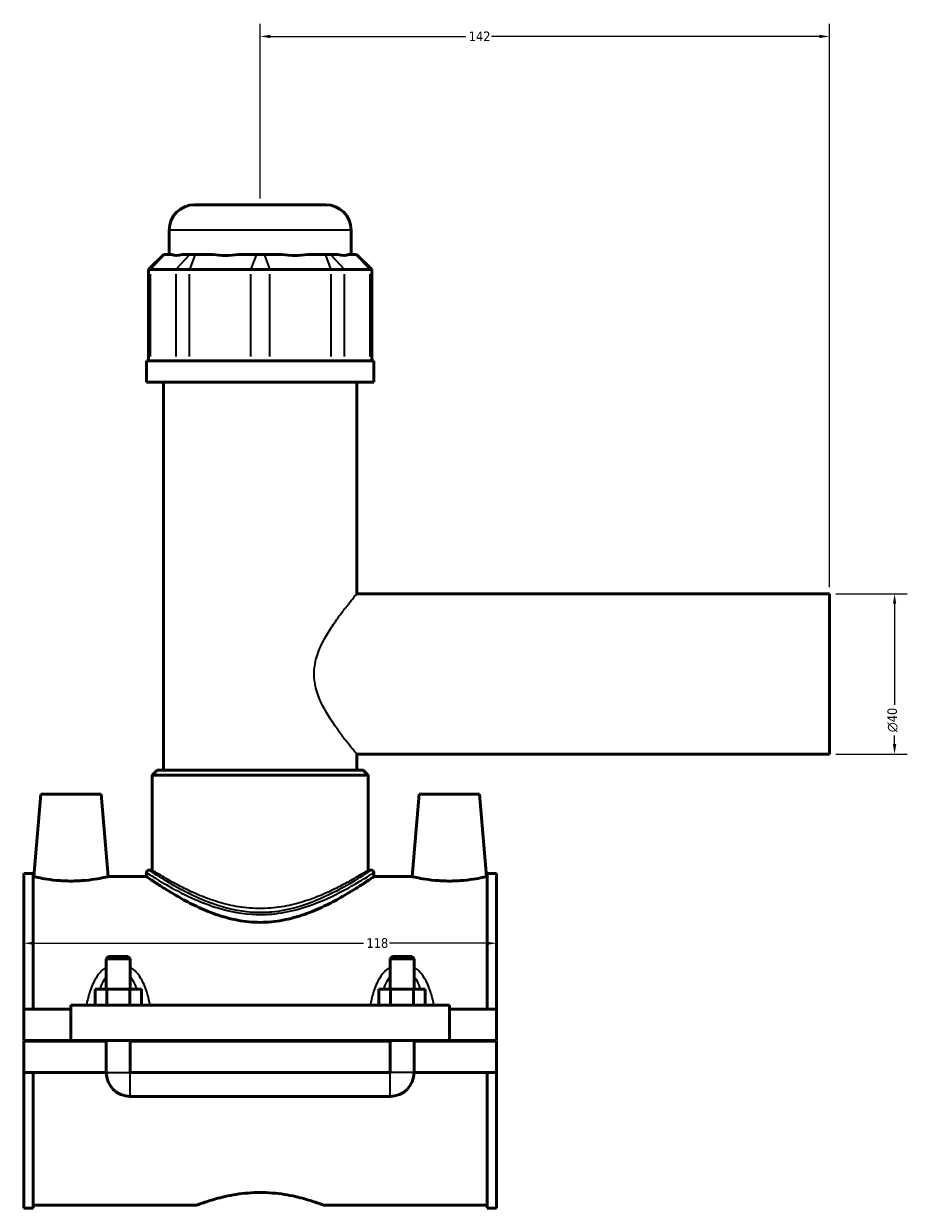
# Model space of a CAD drawing. Header units: millimetres. Extents: x -260 to 981, y -122 to 1134.
# Tile 1 of 7: x -260 to -40, y 302 to 598. Entities that reach past the tile are written whole.
import ezdxf

# ---------------------------------------------------------------- set-up
doc = ezdxf.new("R2010")
doc.units = ezdxf.units.MM
for name, color, linetype, lineweight in [('Dimension (ANSI)', 7, 'Continuous', 25), ('Visible (ANSI)', 7, 'Continuous', 50), ('Visible Narrow (ANSI)', 7, 'Continuous', 35)]:
    doc.layers.add(name, color=color, linetype=linetype, lineweight=lineweight)
doc.styles.add('Note Text (ANSI)', font='tahoma.ttf')
doc.dimstyles.new('Default - mm (ANSI)', dxfattribs={"dimtxt": 2.4, "dimasz": 2.5, "dimexe": 3.175, "dimexo": 1.6002, "dimgap": 0.8, "dimtad": 0, "dimtoh": 1, "dimdec": 0, "dimrnd": 1e-08, "dimzin": 4, "dimdsep": 46, "dimtxsty": 'Note Text (ANSI)', "dimcen": 0.09, "dimdle": 10, "dimclrd": 256, "dimclre": 256, "dimclrt": 5, "dimadec": 1, "dimazin": 1, "dimtfac": 1.27, "dimtofl": 0, "dimtmove": 0, "dimatfit": 3, "dimfxl": 1, "dimtolj": 1, "dimtzin": 4, "dimlwd": -1, "dimlwe": -1, "dimarcsym": 0})

# ---------------------------------------------------------------- blocks, each defined once
blk = doc.blocks.new('*D7')
at = {"layer": 'Defpoints', "color": 0, "transparency": 16777216}
for p in [(-260.45, 368.76), (-142.45, 368.76), (-142.45, 368.27)]:
    blk.add_point(p, dxfattribs=at)
at = {"layer": 'Dimension (ANSI)', "transparency": 16777216}
for p, q in [((-257.95, 368.27), (-175.71, 368.27)), ((-144.95, 368.27), (-169.19, 368.27))]:
    blk.add_line(p, q, dxfattribs=at)
for points in [[(-257.95, 368.69), (-257.95, 367.86), (-260.45, 368.27)], [(-144.95, 368.69), (-144.95, 367.86), (-142.45, 368.27)]]:
    blk.add_solid(points, dxfattribs=at)
at = {"layer": 'Dimension (ANSI)', "color": 5, "transparency": 16777216, "insert": (-174.91, 369.53), "char_height": 2.4, "attachment_point": 1, "style": 'Note Text (ANSI)'}
blk.add_mtext('\\A1;118', dxfattribs=at)
blk = doc.blocks.new('*D8')
at = {"layer": 'Defpoints', "color": 0, "transparency": 16777216}
for p in [(-201.45, 594.44), (-201.45, 552.44), (-59.45, 455.44)]:
    blk.add_point(p, dxfattribs=at)
at = {"layer": 'Dimension (ANSI)', "transparency": 16777216}
for p, q in [((-201.45, 554.04), (-201.45, 597.61)), ((-59.45, 457.04), (-59.45, 597.61)), ((-198.95, 594.44), (-150.2, 594.44)), ((-61.95, 594.44), (-143.7, 594.44))]:
    blk.add_line(p, q, dxfattribs=at)
for points in [[(-198.95, 594.85), (-198.95, 594.02), (-201.45, 594.44)], [(-61.95, 594.85), (-61.95, 594.02), (-59.45, 594.44)]]:
    blk.add_solid(points, dxfattribs=at)
at = {"layer": 'Dimension (ANSI)', "color": 5, "transparency": 16777216, "insert": (-149.4, 595.66), "char_height": 2.4, "attachment_point": 1, "style": 'Note Text (ANSI)'}
blk.add_mtext('\\A1;142', dxfattribs=at)
blk = doc.blocks.new('*D9')
at = {"layer": 'Defpoints', "color": 0, "transparency": 16777216}
for p in [(-59.45, 455.44), (-59.45, 415.44), (-43.18, 415.44)]:
    blk.add_point(p, dxfattribs=at)
at = {"layer": 'Dimension (ANSI)', "transparency": 16777216}
for p, q in [((-57.85, 455.44), (-40, 455.44)), ((-43.18, 452.94), (-43.18, 427.77)), ((-43.18, 417.94), (-43.18, 420.11)), ((-57.85, 415.44), (-40, 415.44))]:
    blk.add_line(p, q, dxfattribs=at)
for points in [[(-43.59, 452.94), (-42.76, 452.94), (-43.18, 455.44)], [(-43.59, 417.94), (-42.76, 417.94), (-43.18, 415.44)]]:
    blk.add_solid(points, dxfattribs=at)
at = {"layer": 'Dimension (ANSI)', "color": 5, "transparency": 16777216, "insert": (-44.98, 420.91), "char_height": 2.4, "attachment_point": 1, "rotation": 90, "style": 'Note Text (ANSI)'}
blk.add_mtext('\\A1;{\\fAIGDT|b0|i0;\\H2.4000;\\ln}\\fTahoma|b0|i0;\\H2.4000;40', dxfattribs=at)

msp = doc.modelspace()

# ---------------------------------------------------------------- linework, layer by layer
at = {"layer": 'Visible (ANSI)'}
for p, q in [((-217.83, 552.44), (-185.07, 552.44)), ((-224.13, 540.05), (-224.13, 546.14)), ((-178.77, 540.05), (-178.77, 546.14)), ((-225.5, 540.05), (-229.28, 536.27)), ((-225.5, 540.05), (-225.31, 540.05)), ((-223.48, 540.05), (-225.31, 540.05)), ((-219, 540.05), (-220.82, 540.05)), ((-219, 540.05), (-217.64, 540.05)), ((-213.24, 540.05), (-217.64, 540.05)), ((-202.41, 540.05), (-206.81, 540.05)), ((-202.41, 540.05), (-200.48, 540.05)), ((-196.08, 540.05), (-200.48, 540.05)), ((-185.26, 540.05), (-189.66, 540.05)), ((-185.26, 540.05), (-183.89, 540.05)), ((-182.07, 540.05), (-183.89, 540.05)), ((-177.59, 540.05), (-179.41, 540.05)), ((-177.59, 540.05), (-177.4, 540.05)), ((-177.4, 540.05), (-173.62, 536.27)), ((-228.8, 536.27), (-229.28, 536.27)), ((-229.28, 536.27), (-229.28, 513.5)), ((-228.8, 536.27), (-222.49, 536.27)), ((-219.08, 536.27), (-222.49, 536.27)), ((-219.08, 536.27), (-203.86, 536.27)), ((-199.04, 536.27), (-203.86, 536.27)), ((-199.04, 536.27), (-183.81, 536.27)), ((-180.4, 536.27), (-183.81, 536.27)), ((-180.4, 536.27), (-174.1, 536.27)), ((-173.62, 536.27), (-174.1, 536.27)), ((-173.62, 536.27), (-173.62, 513.5)), ((-173.1, 513.5), (-229.8, 513.5)), ((-229.8, 508.19), (-229.8, 513.5)), ((-173.1, 508.19), (-173.1, 513.5)), ((-173.1, 508.19), (-229.8, 508.19)), ((-225.54, 411.44), (-225.54, 508.19)), ((-177.35, 455.44), (-177.35, 508.19)), ((-177.35, 455.44), (-59.45, 455.44)), ((-59.45, 415.44), (-59.45, 455.44)), ((-177.35, 411.44), (-177.35, 415.44)), ((-177.35, 415.44), (-59.45, 415.44)), ((-227.12, 411.44), (-228.38, 410.18)), ((-227.12, 411.44), (-175.77, 411.44)), ((-175.77, 411.44), (-174.51, 410.18)), ((-174.51, 410.18), (-228.38, 410.18)), ((-228.38, 386.52), (-228.38, 410.18)), ((-174.51, 386.52), (-174.51, 410.18)), ((-256.15, 405.44), (-257.95, 384.89)), ((-256.15, 405.44), (-241.15, 405.44)), ((-241.15, 405.44), (-239.35, 384.89)), ((-161.75, 405.44), (-163.55, 384.89)), ((-146.75, 405.44), (-161.75, 405.44)), ((-146.75, 405.44), (-144.95, 384.89)), ((-260.45, 351.81), (-260.45, 385.71)), ((-258.09, 385.71), (-260.45, 385.71)), ((-258.09, 385.71), (-258.09, 351.81)), ((-258.09, 384.89), (-257.95, 384.89)), ((-239.35, 384.89), (-229.8, 384.89)), ((-229.8, 385.89), (-229.8, 384.89)), ((-228.38, 386.52), (-229.17, 386.52)), ((-173.73, 386.52), (-174.51, 386.52)), ((-173.1, 385.89), (-173.1, 384.89)), ((-173.1, 384.89), (-163.55, 384.89)), ((-144.95, 384.89), (-144.81, 384.89)), ((-144.81, 385.71), (-144.81, 351.81)), ((-142.45, 385.71), (-144.81, 385.71)), ((-142.45, 351.81), (-142.45, 385.71)), ((-239.25, 364.99), (-239.85, 364.39)), ((-239.85, 364.39), (-233.85, 364.39)), ((-239.85, 364.39), (-239.85, 356.81)), ((-234.45, 364.99), (-239.25, 364.99)), ((-234.45, 364.99), (-233.85, 364.39)), ((-233.85, 364.39), (-233.85, 356.81)), ((-168.45, 364.99), (-169.05, 364.39)), ((-169.05, 364.39), (-163.05, 364.39)), ((-169.05, 356.81), (-169.05, 364.39)), ((-163.65, 364.99), (-168.45, 364.99)), ((-163.65, 364.99), (-163.05, 364.39)), ((-163.05, 356.81), (-163.05, 364.39)), ((-242.62, 352.81), (-242.62, 356.81)), ((-239.73, 356.81), (-242.62, 356.81)), ((-239.73, 352.81), (-239.73, 356.81)), ((-233.96, 356.81), (-239.73, 356.81)), ((-233.96, 352.81), (-233.96, 356.81)), ((-231.07, 356.81), (-233.96, 356.81)), ((-231.07, 352.81), (-231.07, 356.81)), ((-171.82, 352.81), (-171.82, 356.81)), ((-168.93, 356.81), (-171.82, 356.81)), ((-168.93, 352.81), (-168.93, 356.81)), ((-163.16, 356.81), (-168.93, 356.81)), ((-163.16, 352.81), (-163.16, 356.81)), ((-160.27, 356.81), (-163.16, 356.81)), ((-160.27, 352.81), (-160.27, 356.81)), ((-260.45, 351.81), (-248.65, 351.81)), ((-260.45, 343.99), (-260.45, 351.81)), ((-248.65, 352.81), (-248.65, 343.99)), ((-248.65, 352.81), (-154.25, 352.81)), ((-154.25, 343.99), (-154.25, 352.81)), ((-154.25, 351.81), (-142.45, 351.81)), ((-142.45, 351.81), (-142.45, 343.99)), ((-260.45, 343.99), (-248.65, 343.99)), ((-260.45, 336.06), (-260.45, 343.89)), ((-239.85, 343.89), (-260.45, 343.89)), ((-248.65, 343.99), (-154.25, 343.99)), ((-239.85, 343.99), (-239.85, 343.89)), ((-239.85, 336.06), (-239.85, 343.89)), ((-233.85, 343.99), (-233.85, 343.89)), ((-233.85, 343.89), (-233.85, 336.06)), ((-169.05, 343.89), (-233.85, 343.89)), ((-169.05, 343.89), (-169.05, 343.99)), ((-169.05, 336.06), (-169.05, 343.89)), ((-163.05, 343.89), (-163.05, 343.99)), ((-163.05, 343.89), (-163.05, 336.06)), ((-142.45, 343.89), (-163.05, 343.89)), ((-154.25, 343.99), (-142.45, 343.99)), ((-142.45, 343.89), (-142.45, 336.06)), ((-260.45, 302.17), (-260.45, 336.06)), ((-260.45, 336.06), (-239.85, 336.06)), ((-258.09, 336.06), (-258.09, 302.17)), ((-233.85, 336.06), (-169.05, 336.06)), ((-163.05, 336.06), (-142.45, 336.06)), ((-144.81, 336.06), (-144.81, 302.17)), ((-142.45, 302.17), (-142.45, 336.06)), ((-233.85, 330.06), (-169.05, 330.06)), ((-258.09, 302.17), (-260.45, 302.17)), ((-258.09, 302.99), (-217.13, 302.99)), ((-185.77, 302.99), (-144.81, 302.99)), ((-142.45, 302.17), (-144.81, 302.17))]:
    msp.add_line(p, q, dxfattribs=at)
for centre, radius, start, end in [((-217.83, 546.14), 6.3, 90, 180), ((-185.07, 546.14), 6.3, 0, 90), ((-229.17, 385.89), 0.63, 90, 180), ((-173.73, 385.89), 0.63, 0, 90), ((-233.85, 336.06), 6, 180, 270), ((-169.05, 336.06), 6, 270, 0)]:
    msp.add_arc(centre, radius, start, end, dxfattribs=at)
for major_axis, ratio, start_param, end_param in [((22.24, 22.24), 0.198912, 3.184055, 3.491829), ((-18.86, -18.86), 0.668179, 0.435162, 0.742936), ((18.86, -18.86), 0.668179, 5.54025, 5.848024), ((22.24, -22.24), 0.198912, 5.932949, 6.240723)]:
    msp.add_ellipse((-201.45, 562.46), major_axis=major_axis, ratio=ratio, start_param=start_param, end_param=end_param, dxfattribs=at)
for points, knots in [([(-239.35, 384.89), (-239.35, 384.89), (-239.58, 384.83), (-240.52, 384.63), (-241.23, 384.48), (-242.87, 384.21), (-243.92, 384.06), (-246.21, 383.85), (-247.47, 383.79), (-249.83, 383.79), (-251.08, 383.85), (-253.38, 384.06), (-254.42, 384.21), (-256.06, 384.48), (-256.77, 384.63), (-257.71, 384.83), (-257.95, 384.89), (-257.95, 384.89)], [1.413625, 1.413625, 1.413625, 1.413625, 1.766585, 1.766585, 2.119544, 2.119544, 2.473397, 2.473397, 2.82725, 2.82725, 3.181103, 3.181103, 3.534956, 3.534956, 3.887915, 3.887915, 4.240875, 4.240875, 4.240875, 4.240875]), ([(-173.1, 384.89), (-173.1, 384.89), (-173.28, 384.76), (-174.03, 384.24), (-174.6, 383.86), (-176.07, 382.89), (-176.97, 382.3), (-179.03, 381.02), (-180.19, 380.33), (-182.63, 378.95), (-184.02, 378.22), (-187.05, 376.78), (-188.69, 376.08), (-192.14, 374.88), (-193.96, 374.37), (-197.67, 373.67), (-199.57, 373.49), (-203.32, 373.49), (-205.22, 373.67), (-208.94, 374.37), (-210.75, 374.88), (-214.21, 376.08), (-215.85, 376.78), (-218.87, 378.22), (-220.26, 378.95), (-222.71, 380.33), (-223.86, 381.02), (-225.92, 382.3), (-226.83, 382.89), (-228.3, 383.86), (-228.86, 384.24), (-229.61, 384.76), (-229.8, 384.89), (-229.8, 384.89)], [4.468741, 4.468741, 4.468741, 4.468741, 5.023553, 5.023553, 5.578366, 5.578366, 6.133178, 6.133178, 6.687991, 6.687991, 7.250364, 7.250364, 7.812736, 7.812736, 8.375109, 8.375109, 8.937482, 8.937482, 9.499855, 9.499855, 10.062227, 10.062227, 10.6246, 10.6246, 11.186973, 11.186973, 11.741785, 11.741785, 12.296598, 12.296598, 12.85141, 12.85141, 13.406223, 13.406223, 13.406223, 13.406223]), ([(-144.95, 384.89), (-144.95, 384.89), (-145.18, 384.83), (-146.12, 384.63), (-146.83, 384.48), (-148.47, 384.21), (-149.52, 384.06), (-151.81, 383.85), (-153.07, 383.79), (-154.25, 383.79), (-155.43, 383.79), (-156.68, 383.85), (-158.98, 384.06), (-160.02, 384.21), (-161.66, 384.48), (-162.37, 384.63), (-163.31, 384.83), (-163.55, 384.89), (-163.55, 384.89)], [4.240875, 4.240875, 4.240875, 4.240875, 4.593835, 4.593835, 4.946794, 4.946794, 5.300647, 5.300647, 5.6545, 5.6545, 5.6545, 6.008353, 6.008353, 6.362206, 6.362206, 6.715165, 6.715165, 7.068125, 7.068125, 7.068125, 7.068125]), ([(-217.13, 302.99), (-217.13, 302.99), (-217.03, 303.02), (-216.63, 303.18), (-216.32, 303.29), (-215.12, 303.72), (-213.91, 304.13), (-211.15, 304.9), (-209.4, 305.33), (-206.51, 305.78), (-205.5, 305.9), (-203.47, 306.07), (-202.44, 306.11), (-200.45, 306.11), (-199.43, 306.07), (-197.39, 305.9), (-196.38, 305.78), (-193.49, 305.33), (-191.74, 304.9), (-188.98, 304.13), (-187.78, 303.72), (-186.57, 303.29), (-186.27, 303.18), (-185.86, 303.02), (-185.77, 302.99), (-185.77, 302.99)], [2.389267, 2.389267, 2.389267, 2.389267, 2.6878, 2.6878, 2.986333, 2.986333, 3.5834, 3.5834, 4.180966, 4.180966, 4.47975, 4.47975, 4.778533, 4.778533, 5.077317, 5.077317, 5.3761, 5.3761, 5.973667, 5.973667, 6.570734, 6.570734, 6.869267, 6.869267, 7.1678, 7.1678, 7.1678, 7.1678])]:
    msp.add_open_spline(points, degree=3, knots=knots, dxfattribs=at)
at = {"layer": 'Visible Narrow (ANSI)'}
for p, q in [((-179.05, 546.14), (-223.85, 546.14)), ((-225.48, 539.86), (-228.62, 536.46)), ((-222.32, 536.46), (-219.17, 539.86)), ((-217.71, 539.86), (-219.01, 536.46)), ((-202.48, 539.86), (-203.79, 536.46)), ((-200.41, 539.86), (-199.11, 536.46)), ((-185.19, 539.86), (-183.88, 536.46)), ((-183.72, 539.86), (-180.58, 536.46)), ((-177.41, 539.86), (-174.27, 536.46)), ((-228.8, 514.64), (-228.8, 535.13)), ((-222.49, 535.13), (-222.49, 514.64)), ((-219.08, 514.64), (-219.08, 535.13)), ((-203.86, 535.13), (-203.86, 514.64)), ((-199.04, 514.64), (-199.04, 535.13)), ((-183.81, 535.13), (-183.81, 514.64)), ((-180.4, 514.64), (-180.4, 535.13)), ((-174.1, 535.13), (-174.1, 514.64)), ((-239.81, 336.06), (-233.88, 336.06)), ((-233.85, 330.1), (-233.85, 336.02)), ((-169.05, 330.1), (-169.05, 336.02)), ((-163.08, 336.06), (-169.01, 336.06))]:
    msp.add_line(p, q, dxfattribs=at)
for points, knots in [([(-177.35, 415.44), (-177.35, 415.44), (-177.46, 415.57), (-177.91, 416.11), (-178.25, 416.52), (-179.09, 417.57), (-179.6, 418.21), (-180.72, 419.65), (-181.33, 420.46), (-182.57, 422.17), (-183.25, 423.14), (-184.61, 425.26), (-185.28, 426.4), (-186.49, 428.8), (-187.03, 430.07), (-187.79, 432.69), (-188.01, 434.05), (-188.01, 436.82), (-187.79, 438.18), (-187.03, 440.81), (-186.49, 442.07), (-185.28, 444.47), (-184.61, 445.61), (-183.25, 447.73), (-182.57, 448.71), (-181.33, 450.42), (-180.72, 451.22), (-179.6, 452.66), (-179.09, 453.3), (-178.25, 454.35), (-177.91, 454.76), (-177.46, 455.3), (-177.35, 455.44), (-177.35, 455.44)], [3.260565, 3.260565, 3.260565, 3.260565, 3.659916, 3.659916, 4.059266, 4.059266, 4.458617, 4.458617, 4.857968, 4.857968, 5.273758, 5.273758, 5.689549, 5.689549, 6.105339, 6.105339, 6.52113, 6.52113, 6.93692, 6.93692, 7.352711, 7.352711, 7.768501, 7.768501, 8.184292, 8.184292, 8.583643, 8.583643, 8.982993, 8.982993, 9.382344, 9.382344, 9.781695, 9.781695, 9.781695, 9.781695]), ([(-229.8, 385.89), (-229.79, 385.89), (-229.35, 385.6), (-227.55, 384.47), (-226.09, 383.56), (-222.4, 381.48), (-220.18, 380.31), (-215.91, 378.43), (-214.01, 377.69), (-208.99, 376.17), (-205.7, 375.54), (-201.06, 375.41), (-199.77, 375.45), (-196.31, 375.76), (-194.17, 376.17), (-188.63, 377.67), (-185.45, 379.03), (-180.29, 381.56), (-178.2, 382.76), (-175.13, 384.6), (-174.06, 385.27), (-173.24, 385.8), (-173.1, 385.89), (-173.1, 385.89)], [-22.243568, -22.243568, -22.243568, -22.243568, -21.411835, -21.411835, -20.460183, -20.460183, -19.512343, -19.512343, -18.852195, -18.852195, -17.882145, -17.882145, -17.508967, -17.508967, -16.869815, -16.869815, -15.751092, -15.751092, -14.741599, -14.741599, -13.820531, -13.820531, -13.346322, -13.346322, -13.346322, -13.346322]), ([(-173.73, 386.52), (-173.73, 386.52), (-173.87, 386.43), (-174.67, 385.9), (-175.71, 385.21), (-178.72, 383.34), (-180.76, 382.13), (-185.81, 379.55), (-188.91, 378.18), (-194.34, 376.66), (-196.42, 376.24), (-199.81, 375.93), (-201.07, 375.88), (-205.6, 376.01), (-208.82, 376.65), (-213.73, 378.2), (-215.59, 378.95), (-219.77, 380.85), (-221.93, 382.04), (-225.54, 384.16), (-226.97, 385.08), (-228.73, 386.23), (-229.16, 386.52), (-229.17, 386.52)], [13.346322, 13.346322, 13.346322, 13.346322, 13.820531, 13.820531, 14.741599, 14.741599, 15.751092, 15.751092, 16.869815, 16.869815, 17.508967, 17.508967, 17.882145, 17.882145, 18.852195, 18.852195, 19.512343, 19.512343, 20.460183, 20.460183, 21.411835, 21.411835, 22.243568, 22.243568, 22.243568, 22.243568]), ([(-174.51, 386.52), (-174.51, 386.52), (-174.69, 386.42), (-175.39, 385.97), (-175.93, 385.64), (-177.32, 384.8), (-178.18, 384.3), (-180.14, 383.2), (-181.24, 382.61), (-183.58, 381.44), (-184.9, 380.82), (-187.79, 379.62), (-189.35, 379.04), (-192.64, 378.05), (-194.37, 377.63), (-197.9, 377.07), (-199.69, 376.93), (-203.21, 376.93), (-205, 377.07), (-208.52, 377.63), (-210.25, 378.05), (-213.54, 379.04), (-215.11, 379.62), (-218, 380.82), (-219.32, 381.44), (-221.65, 382.61), (-222.76, 383.2), (-224.72, 384.3), (-225.57, 384.8), (-226.97, 385.64), (-227.5, 385.97), (-228.21, 386.42), (-228.38, 386.52), (-228.38, 386.52)], [4.204882, 4.204882, 4.204882, 4.204882, 4.728279, 4.728279, 5.251676, 5.251676, 5.775073, 5.775073, 6.29847, 6.29847, 6.826294, 6.826294, 7.354117, 7.354117, 7.88194, 7.88194, 8.409763, 8.409763, 8.937587, 8.937587, 9.46541, 9.46541, 9.993233, 9.993233, 10.521056, 10.521056, 11.044454, 11.044454, 11.567851, 11.567851, 12.091248, 12.091248, 12.614645, 12.614645, 12.614645, 12.614645]), ([(-239.85, 362.31), (-240.17, 362.11), (-240.48, 361.87), (-241.13, 361.28), (-241.47, 360.92), (-242.28, 359.88), (-242.71, 359.17), (-243.35, 357.84), (-243.6, 357.24), (-244.16, 355.6), (-244.44, 354.54), (-244.7, 353.25), (-244.75, 353.03), (-244.79, 352.81)], [-1.438843, -1.438843, -1.438843, -1.438843, -1.322583, -1.322583, -1.171776, -1.171776, -0.925643, -0.925643, -0.73327, -0.73327, -0.419385, -0.419385, -0.356106, -0.356106, -0.356106, -0.356106]), ([(-228.91, 352.81), (-228.95, 353.03), (-228.99, 353.25), (-229.26, 354.54), (-229.53, 355.6), (-230.1, 357.24), (-230.34, 357.84), (-230.99, 359.17), (-231.41, 359.88), (-232.22, 360.92), (-232.56, 361.28), (-233.22, 361.87), (-233.52, 362.11), (-233.85, 362.31)], [-3.159216, -3.159216, -3.159216, -3.159216, -3.095937, -3.095937, -2.782053, -2.782053, -2.58968, -2.58968, -2.343547, -2.343547, -2.19274, -2.19274, -2.076479, -2.076479, -2.076479, -2.076479]), ([(-169.05, 362.31), (-169.37, 362.11), (-169.68, 361.87), (-170.33, 361.28), (-170.67, 360.92), (-171.48, 359.88), (-171.91, 359.17), (-172.55, 357.84), (-172.8, 357.24), (-173.36, 355.6), (-173.64, 354.54), (-173.9, 353.25), (-173.95, 353.03), (-173.99, 352.81)], [-1.438843, -1.438843, -1.438843, -1.438843, -1.322583, -1.322583, -1.171776, -1.171776, -0.925643, -0.925643, -0.733271, -0.733271, -0.419386, -0.419386, -0.356106, -0.356106, -0.356106, -0.356106]), ([(-158.11, 352.81), (-158.15, 353.03), (-158.19, 353.25), (-158.46, 354.54), (-158.73, 355.6), (-159.3, 357.24), (-159.54, 357.84), (-160.19, 359.17), (-160.61, 359.88), (-161.42, 360.92), (-161.76, 361.28), (-162.42, 361.87), (-162.72, 362.11), (-163.05, 362.31)], [-3.159216, -3.159216, -3.159216, -3.159216, -3.095937, -3.095937, -2.782052, -2.782052, -2.58968, -2.58968, -2.343547, -2.343547, -2.19274, -2.19274, -2.076479, -2.076479, -2.076479, -2.076479]), ([(-241.4, 356.81), (-241.35, 356.98), (-241.29, 357.15), (-240.97, 358), (-240.67, 358.65), (-240.17, 359.49), (-240.02, 359.73), (-239.85, 359.95)], [0.8668992, 0.8668992, 0.8668992, 0.8668992, 0.9256426, 0.9256426, 1.1717759, 1.1717759, 1.2745304, 1.2745304, 1.2745304, 1.2745304]), ([(-233.85, 359.95), (-233.68, 359.73), (-233.52, 359.49), (-233.02, 358.65), (-232.72, 358), (-232.41, 357.15), (-232.35, 356.98), (-232.29, 356.81)], [2.2407923, 2.2407923, 2.2407923, 2.2407923, 2.3435468, 2.3435468, 2.5896801, 2.5896801, 2.6484235, 2.6484235, 2.6484235, 2.6484235]), ([(-170.6, 356.81), (-170.55, 356.98), (-170.49, 357.15), (-170.17, 358), (-169.87, 358.65), (-169.37, 359.49), (-169.22, 359.73), (-169.05, 359.95)], [0.8668992, 0.8668992, 0.8668992, 0.8668992, 0.925643, 0.925643, 1.1717762, 1.1717762, 1.2745304, 1.2745304, 1.2745304, 1.2745304]), ([(-163.05, 359.95), (-162.88, 359.73), (-162.72, 359.49), (-162.22, 358.65), (-161.92, 358), (-161.61, 357.15), (-161.55, 356.98), (-161.49, 356.81)], [2.2407923, 2.2407923, 2.2407923, 2.2407923, 2.3435465, 2.3435465, 2.5896797, 2.5896797, 2.6484235, 2.6484235, 2.6484235, 2.6484235])]:
    msp.add_open_spline(points, degree=3, knots=knots, dxfattribs=at)

# ---------------------------------------------------------------- dimensions: what is measured, and where the dimension line sits
at = {"layer": 'Dimension (ANSI)'}
for base, p1, p2, override, picture, middle in [((-201.45, 594.44), (-59.45, 455.44), (-201.45, 552.44), {"dimgap": 0.8, "dimtoh": 0, "dimdec": 0, "dimtol": 0, "dimlim": 0, "dimtp": 0, "dimtm": 0, "dimtdec": 2, "dimatfit": 1}, '*D8', (-146.95, 594.44)), ((-142.45, 368.27), (-260.45, 368.76), (-142.45, 368.76), {"dimgap": 0.8, "dimtoh": 0, "dimdec": 0, "dimse1": 1, "dimse2": 1, "dimtol": 0, "dimlim": 0, "dimtp": 0, "dimtm": 0, "dimtdec": 2, "dimatfit": 1}, '*D7', (-172.45, 368.27))]:
    dim = msp.add_linear_dim(base=base, p1=p1, p2=p2, angle=180, dimstyle='Default - mm (ANSI)', override=override, dxfattribs=at)
    dim.commit()
    dim.dimension.update_dxf_attribs({"geometry": picture, "text_midpoint": middle, "dimtype": 160})
dim = msp.add_linear_dim(base=(-43.18, 415.44), p1=(-59.45, 455.44), p2=(-59.45, 415.44), angle=90, text='{\\fAIGDT|b0|i0;\\H2.4000;\\ln}\\fTahoma|b0|i0;\\H2.4000;<>', dimstyle='Default - mm (ANSI)', override={"dimgap": 0.8, "dimtoh": 0, "dimdec": 0, "dimtol": 0, "dimlim": 0, "dimtp": 0, "dimtm": 0, "dimtdec": 2, "dimatfit": 1}, dxfattribs=at)
dim.commit()
dim.dimension.update_dxf_attribs({"geometry": '*D9', "text_midpoint": (-43.18, 423.94), "dimtype": 160})

doc.saveas('drawing.dxf')
